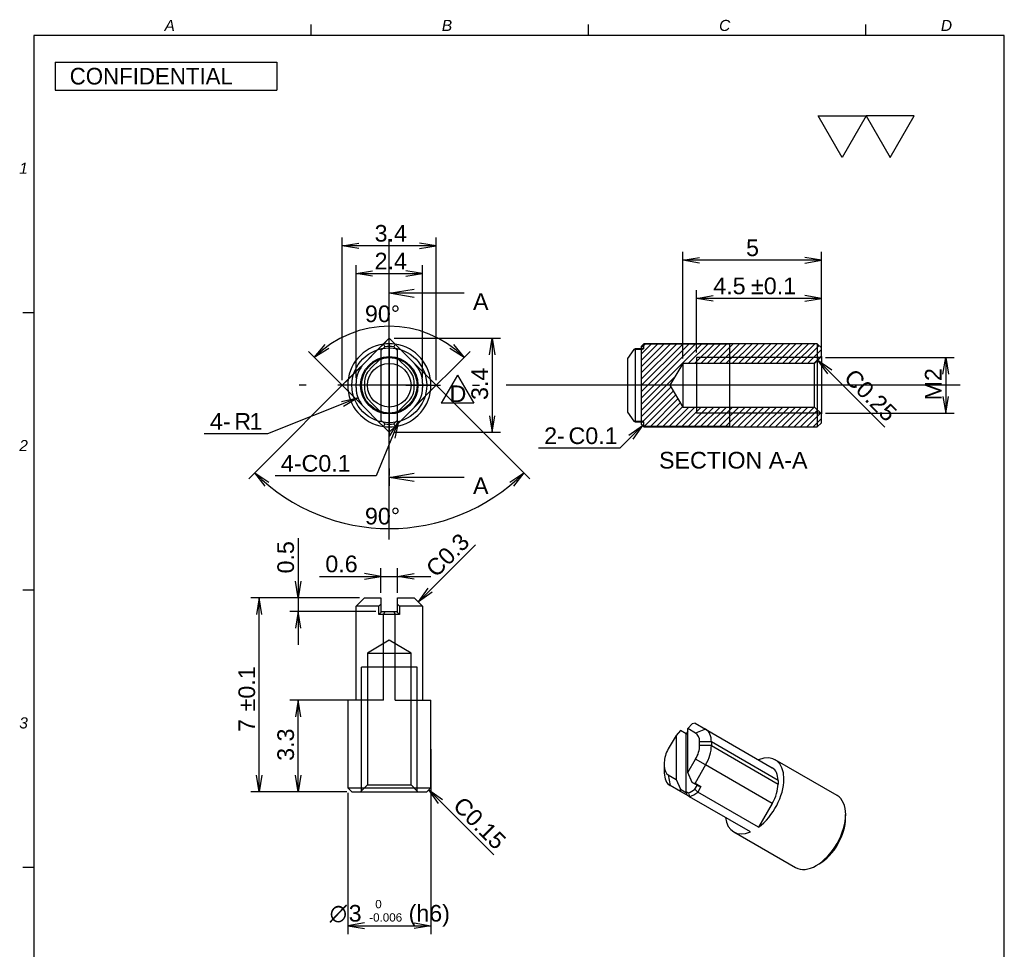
# Model space of a CAD drawing. Extents: x 22 to 200, y 15 to 290.
# Tile 2 of 2: x 22 to 200, y 122 to 290. Entities that reach past the tile are written whole.
import ezdxf
from ezdxf.enums import TextEntityAlignment as Align
from ezdxf.lldxf.tags import DXFTag

# ---------------------------------------------------------------- set-up
doc = ezdxf.new("R2010")
doc.units = 0
doc.layers.get('0').update_dxf_attribs({"linetype": 'CONTINUOUS'})
for name, color, linetype in [('DEFAULT', 7, 'CONTINUOUS'), ('DV1_0', 7, 'CONTINUOUS'), ('DV2_0', 7, 'CONTINUOUS'), ('LAYER0$C$L0', 7, 'CONTINUOUS'), ('LAYER1$C$L1', 7, 'CONTINUOUS'), ('MKE-244740B', 7, 'CONTINUOUS'), ('ﾃﾞﾌｫﾙﾄ', 7, 'CONTINUOUS')]:
    doc.layers.add(name, color=color, linetype=linetype)
doc.styles.add('SEACAD_ARIAL', font='arial.ttf')
doc.styles.add('SEACAD_ARIAL_TTF', font='txt')
doc.styles.add('SEACAD_ARIALI', font='ariali.ttf')
doc.styles.add('SEACAD_SOLID_EDGE_ANSI1_SY', font='semeca1.ttf')
tags = doc.linetypes.add('CENTER2', pattern=[28.575, 19.05, -3.175, 3.175, -3.175]).pattern_tags.tags
tags[10:11] = [DXFTag(74, 4), DXFTag(75, 0), DXFTag(340, '0'), DXFTag(46, 0.0), DXFTag(50, 0.0), DXFTag(44, 0.0), DXFTag(45, 0.0)]
tags[8:9] = [DXFTag(74, 4), DXFTag(75, 0), DXFTag(340, '0'), DXFTag(46, 0.0), DXFTag(50, 0.0), DXFTag(44, 0.0), DXFTag(45, 0.0)]
tags[6:7] = [DXFTag(74, 4), DXFTag(75, 0), DXFTag(340, '0'), DXFTag(46, 0.0), DXFTag(50, 0.0), DXFTag(44, 0.0), DXFTag(45, 0.0)]
tags[4:5] = [DXFTag(74, 4), DXFTag(75, 0), DXFTag(340, '0'), DXFTag(46, 0.0), DXFTag(50, 0.0), DXFTag(44, 0.0), DXFTag(45, 0.0)]
tags = doc.linetypes.add('HIDDEN2', pattern=[4.7625, 3.175, -1.5875]).pattern_tags.tags
tags[6:7] = [DXFTag(74, 4), DXFTag(75, 0), DXFTag(340, '0'), DXFTag(46, 0.0), DXFTag(50, 0.0), DXFTag(44, 0.0), DXFTag(45, 0.0)]
tags[4:5] = [DXFTag(74, 4), DXFTag(75, 0), DXFTag(340, '0'), DXFTag(46, 0.0), DXFTag(50, 0.0), DXFTag(44, 0.0), DXFTag(45, 0.0)]
tags = doc.linetypes.add('PHANTOM2', pattern=[31.75, 15.875, -3.175, 3.175, -3.175, 3.175, -3.175]).pattern_tags.tags
tags[14:15] = [DXFTag(74, 4), DXFTag(75, 0), DXFTag(340, '0'), DXFTag(46, 0.0), DXFTag(50, 0.0), DXFTag(44, 0.0), DXFTag(45, 0.0)]
tags[12:13] = [DXFTag(74, 4), DXFTag(75, 0), DXFTag(340, '0'), DXFTag(46, 0.0), DXFTag(50, 0.0), DXFTag(44, 0.0), DXFTag(45, 0.0)]
tags[10:11] = [DXFTag(74, 4), DXFTag(75, 0), DXFTag(340, '0'), DXFTag(46, 0.0), DXFTag(50, 0.0), DXFTag(44, 0.0), DXFTag(45, 0.0)]
tags[8:9] = [DXFTag(74, 4), DXFTag(75, 0), DXFTag(340, '0'), DXFTag(46, 0.0), DXFTag(50, 0.0), DXFTag(44, 0.0), DXFTag(45, 0.0)]
tags[6:7] = [DXFTag(74, 4), DXFTag(75, 0), DXFTag(340, '0'), DXFTag(46, 0.0), DXFTag(50, 0.0), DXFTag(44, 0.0), DXFTag(45, 0.0)]
tags[4:5] = [DXFTag(74, 4), DXFTag(75, 0), DXFTag(340, '0'), DXFTag(46, 0.0), DXFTag(50, 0.0), DXFTag(44, 0.0), DXFTag(45, 0.0)]
doc.dimstyles.new('DI', dxfattribs={"dimtxt": 3, "dimasz": 3, "dimexe": 1.5, "dimexo": 0.9, "dimgap": 1.5, "dimtad": 0, "dimtih": 1, "dimtoh": 1, "dimlfac": 0.2, "dimtxsty": 'SEACAD_ARIAL', "dimsah": 1, "dimcen": 1.5, "dimazin": 3, "dimtfac": 1, "dimtofl": 0, "dimtmove": 0, "dimatfit": 3, "dimtolj": 1})
doc.dimstyles.new('JIS', dxfattribs={"dimtxt": 3, "dimasz": 3, "dimexe": 1.5, "dimexo": 0.9, "dimgap": 1.5, "dimtad": 1, "dimlfac": 0.2, "dimtxsty": 'SEACAD_ARIAL', "dimsah": 1, "dimcen": 1.5, "dimazin": 3, "dimtfac": 1, "dimtmove": 0, "dimatfit": 3, "dimtolj": 1})

# ---------------------------------------------------------------- blocks, each defined once
blk = doc.blocks.new('SEANNOT_GROUP')
at = {"layer": 'DEFAULT', "color": 7, "linetype": 'CONTINUOUS'}
for p, q in [((170.66, 264.92), (166.33, 272.42)), ((166.33, 272.42), (174.99, 272.42)), ((174.99, 272.42), (170.66, 264.92)), ((174.99, 272.42), (179.32, 264.92)), ((183.65, 272.42), (174.99, 272.42)), ((179.32, 264.92), (183.65, 272.42))]:
    blk.add_line(p, q, dxfattribs=at)
blk = doc.blocks.new('SEANNOT_GROUP1')
at = {"layer": 'DEFAULT', "color": 7, "linetype": 'CENTER2'}
for p, q in [((89, 226.85), (89, 233.1)), ((86, 223.85), (79.75, 223.85)), ((90.5, 223.85), (87.5, 223.85)), ((89, 225.35), (89, 222.35)), ((92, 223.85), (98.25, 223.85)), ((89, 220.85), (89, 214.6))]:
    blk.add_line(p, q, dxfattribs=at)
blk = doc.blocks.new('SEANNOT_GROUP2')
at = {"layer": 'DEFAULT', "color": 7, "linetype": 'CENTER2'}
blk.add_line((89, 230.45), (89, 217.24), dxfattribs=at)
blk = doc.blocks.new('SEANNOT_GROUP3')
at = {"layer": 'DEFAULT', "color": 7, "linetype": 'CENTER2'}
blk.add_line((89, 196.05), (89, 250.18), dxfattribs=at)
blk = doc.blocks.new('SEANNOT_GROUP4')
at = {"layer": 'DEFAULT', "color": 7, "linetype": 'CONTINUOUS'}
blk.add_line((101.31, 225.7), (98.38, 220.63), dxfattribs=at)
blk.add_lwpolyline([(101.31, 225.7), (104.23, 220.63), (98.38, 220.63)], dxfattribs=at)
at = {"layer": 'DEFAULT', "color": 7, "linetype": 'CONTINUOUS', "style": 'SEACAD_ARIAL'}
blk.add_text('D', height=3, dxfattribs=at).set_placement((99.87, 223.82), align=Align.TOP_LEFT)
blk = doc.blocks.new('SE')
at = {"layer": 'DV1_0', "color": 7, "linetype": 'CENTER2'}
for p, q in [((89, 238.85), (89, 240.1)), ((89, 231.35), (89, 216.35)), ((74, 223.85), (72.75, 223.85)), ((96.5, 223.85), (81.5, 223.85)), ((104, 223.85), (105.25, 223.85)), ((89, 208.85), (89, 207.6))]:
    blk.add_line(p, q, dxfattribs=at)
at = {"layer": 'DV1_0', "color": 7, "linetype": 'PHANTOM2'}
for p, q in [((81.57, 224.9), (89, 232.32)), ((87.95, 231.27), (89, 232.32)), ((96.42, 224.9), (89, 232.32)), ((81.57, 224.9), (80.52, 223.85)), ((81.57, 224.9), (80.52, 223.85)), ((81.57, 222.8), (80.52, 223.85)), ((84.46, 219.91), (80.52, 223.85)), ((93.53, 219.91), (97.47, 223.85)), ((96.42, 224.9), (97.47, 223.85)), ((87.95, 216.42), (89, 215.37)), ((90.05, 216.42), (89, 215.37))]:
    blk.add_line(p, q, dxfattribs=at)
at = {"layer": 'MKE-244740B', "color": 7, "linetype": 'CONTINUOUS'}
for p, q in [((87.14, 230.47), (87.95, 231.27)), ((87.95, 231.27), (88.18, 230.8)), ((90.05, 231.27), (89.82, 230.8)), ((90.05, 231.27), (90.85, 230.47)), ((84.46, 227.79), (87.14, 230.47)), ((87.5, 230.32), (87.14, 230.47)), ((88.18, 230.8), (87.5, 230.12)), ((87.5, 230.32), (87.5, 228.7)), ((90.5, 230.12), (89.82, 230.8)), ((90.85, 230.47), (90.5, 230.32)), ((90.5, 228.7), (90.5, 230.32)), ((90.85, 230.47), (93.53, 227.79)), ((87.5, 228.7), (85.52, 226.73)), ((87.5, 228.7), (87.5, 218.99)), ((90.5, 218.99), (90.5, 228.7)), ((92.47, 226.73), (90.5, 228.7)), ((83, 223.44), (83, 224.25)), ((84.5, 224.25), (84.5, 223.44)), ((93.5, 223.44), (93.5, 224.25)), ((95, 224.25), (95, 223.44)), ((85.52, 220.97), (87.5, 218.99)), ((90.5, 218.99), (92.47, 220.97)), ((87.14, 217.22), (84.46, 219.91)), ((87.5, 218.99), (87.5, 217.37)), ((90.5, 217.37), (90.5, 218.99)), ((93.53, 219.91), (90.85, 217.22)), ((87.14, 217.22), (87.5, 217.37)), ((87.95, 216.42), (87.14, 217.22)), ((87.5, 217.58), (88.18, 216.9)), ((88.18, 216.9), (87.95, 216.42)), ((89.82, 216.9), (90.5, 217.58)), ((89.82, 216.9), (90.05, 216.42)), ((90.85, 217.22), (90.05, 216.42)), ((90.5, 217.37), (90.85, 217.22))]:
    blk.add_line(p, q, dxfattribs=at)
at = {"layer": 'MKE-244740B', "color": 7, "linetype": 'HIDDEN2'}
for radius in [6.75, 5.17, 5, 3.92]:
    blk.add_circle((89, 223.85), radius, dxfattribs=at)
at = {"layer": 'MKE-244740B', "color": 7, "linetype": 'CONTINUOUS'}
for centre, radius, start, end in [((89, 223.85), 7.5, 98.0478, 261.9522), ((89, 223.85), 7.5, 81.9522, 98.0478), ((89, 223.85), 7, 83.2987, 96.7013), ((89, 223.85), 7.5, 278.0478, 81.9522), ((88, 224.25), 5, 135, 180), ((90, 224.25), 5, 0, 45), ((88, 224.25), 3.5, 135, 180), ((90, 224.25), 3.5, 0, 45), ((88, 223.44), 5, 180, 225), ((88, 223.44), 3.5, 180, 225), ((90, 223.44), 3.5, 315, 0), ((90, 223.44), 5, 315, 0), ((89, 223.85), 7, 263.2987, 276.7013), ((89, 223.85), 7.5, 261.9522, 278.0478)]:
    blk.add_arc(centre, radius, start, end, dxfattribs=at)
blk = doc.blocks.new('SE2')
at = {"color": 7, "linetype": 'CONTINUOUS', "style": 'SEACAD_ARIAL'}
blk.add_text('A', height=3, dxfattribs=at).set_placement((104.1, 240.44), align=Align.TOP_LEFT)
blk = doc.blocks.new('SE3')
at = {"color": 7, "linetype": 'CONTINUOUS', "style": 'SEACAD_ARIAL'}
blk.add_text('A', height=3, dxfattribs=at).set_placement((104.1, 207.25), align=Align.TOP_LEFT)
blk = doc.blocks.new('SE4')
at = {"color": 7, "linetype": 'CONTINUOUS'}
for points in [[(93.5, 239.69), (89, 240.44), (93.5, 241.19)], [(102.5, 240.44), (89, 240.44)]]:
    blk.add_lwpolyline(points, dxfattribs=at)
blk = doc.blocks.new('SE5')
at = {"color": 7, "linetype": 'CONTINUOUS'}
for points in [[(93.5, 206.5), (89, 207.25), (93.5, 208)], [(102.5, 207.25), (89, 207.25)]]:
    blk.add_lwpolyline(points, dxfattribs=at)
blk = doc.blocks.new('SE1')
at = {"layer": 'DEFAULT', "color": 7, "linetype": 'CENTER2'}
for p, q in [((89, 240.44), (89, 241.94)), ((89, 207.25), (89, 205.75))]:
    blk.add_line(p, q, dxfattribs=at)
at = {"layer": 'DEFAULT', "color": 7, "linetype": 'CENTER2', "const_width": 0.0002}
blk.add_lwpolyline([(89, 240.44), (89, 207.25)], dxfattribs=at)
at = {"layer": 'DEFAULT'}
for name in ['SE4', 'SE2', 'SE5', 'SE3']:
    blk.add_blockref(name, (0, 0), dxfattribs=at)
blk = doc.blocks.new('SE6')
at = {"layer": 'MKE-244740B', "linetype": 'CONTINUOUS'}
h = blk.add_hatch(dxfattribs=at)
h.set_pattern_fill('LINE', scale=0.251969, angle=45, style=0)
h.paths.add_polyline_path([(144.43, 227.77), (165.68, 227.77), (166.93, 229.02), (166.93, 230.6), (166.18, 231.35), (134.93, 231.35), (134.43, 230.85), (134.43, 216.85), (134.93, 216.35), (166.18, 216.35), (166.93, 217.1), (166.93, 218.68), (165.68, 219.93), (144.43, 219.93), (141.93, 219.93), (139.58, 223.85), (141.93, 227.77)])
at = {"layer": 'DV2_0', "color": 7, "linetype": 'CENTER2'}
blk.add_line((191.98, 223.85), (110.08, 223.85), dxfattribs=at)
at = {"layer": 'MKE-244740B', "color": 7, "linetype": 'CONTINUOUS'}
for p, q in [((134.93, 231.35), (134.43, 230.85)), ((134.43, 230.85), (134.43, 216.85)), ((166.18, 231.35), (134.93, 231.35)), ((166.93, 230.6), (166.18, 231.35)), ((133.08, 230.32), (131.93, 228.7)), ((133.08, 230.32), (133.43, 230.47)), ((134.43, 230.32), (133.08, 230.32)), ((133.43, 230.47), (134.43, 230.47)), ((166.93, 229.02), (166.93, 230.6)), ((131.93, 228.7), (131.93, 218.99)), ((141.93, 227.77), (139.58, 223.85)), ((141.93, 227.77), (141.93, 219.93)), ((144.43, 227.77), (141.93, 227.77)), ((166.77, 228.85), (144.43, 228.85)), ((144.43, 228.85), (144.43, 218.85)), ((165.68, 227.77), (144.43, 227.77)), ((165.68, 227.77), (166.93, 229.02)), ((165.68, 219.93), (165.68, 227.77)), ((166.93, 229.02), (166.93, 218.68)), ((139.58, 223.85), (141.93, 219.93)), ((131.93, 218.99), (133.08, 217.37)), ((141.93, 219.93), (144.43, 219.93)), ((144.43, 219.93), (165.68, 219.93)), ((166.77, 218.85), (144.43, 218.85)), ((166.93, 218.68), (165.68, 219.93)), ((166.93, 217.1), (166.93, 218.68)), ((133.43, 217.22), (133.08, 217.37)), ((133.08, 217.37), (134.43, 217.37)), ((134.43, 217.22), (133.43, 217.22)), ((134.43, 216.85), (134.93, 216.35)), ((166.18, 216.35), (166.93, 217.1)), ((134.93, 216.35), (166.18, 216.35))]:
    blk.add_line(p, q, dxfattribs=at)
at = {"layer": 'MKE-244740B', "color": 7, "linetype": 'HIDDEN2'}
for p, q in [((134.93, 231.27), (134.43, 230.8)), ((134.93, 231.27), (134.93, 231.35)), ((134.93, 230.47), (134.93, 231.27)), ((150.43, 231.27), (134.93, 231.27)), ((150.43, 227.79), (150.43, 231.27)), ((166.18, 231.35), (166.18, 216.35)), ((133.43, 227.79), (133.43, 230.47)), ((134.43, 230.47), (134.93, 230.47)), ((134.43, 230.12), (134.58, 230.32)), ((134.58, 230.32), (134.43, 230.32)), ((134.93, 230.47), (134.58, 230.32)), ((133.43, 224.25), (133.43, 227.79)), ((150.43, 224.25), (150.43, 227.79)), ((133.43, 223.44), (133.43, 224.25)), ((150.43, 223.44), (150.43, 224.25)), ((133.43, 219.91), (133.43, 223.44)), ((150.43, 219.91), (150.43, 223.44)), ((133.43, 217.22), (133.43, 219.91)), ((150.43, 216.42), (150.43, 219.91)), ((134.58, 217.37), (134.43, 217.58)), ((134.43, 217.37), (134.58, 217.37)), ((134.93, 217.22), (134.43, 217.22)), ((134.43, 216.9), (134.93, 216.42)), ((134.58, 217.37), (134.93, 217.22)), ((134.93, 216.42), (134.93, 217.22)), ((134.93, 216.35), (134.93, 216.42)), ((150.43, 216.42), (134.93, 216.42))]:
    blk.add_line(p, q, dxfattribs=at)
blk = doc.blocks.new('DMBLK14')
at = {"layer": 'DEFAULT', "color": 7, "linetype": 'CONTINUOUS'}
for p, q in [((167.67, 228.85), (190.84, 228.85)), ((189.34, 228.85), (189.34, 218.85)), ((167.67, 218.85), (190.84, 218.85))]:
    blk.add_line(p, q, dxfattribs=at)
for points in [[(188.84, 225.85), (189.34, 228.85), (189.84, 225.85)], [(188.84, 221.85), (189.34, 218.85), (189.84, 221.85)]]:
    blk.add_lwpolyline(points, dxfattribs=at)
at = {"layer": 'DEFAULT', "color": 7, "linetype": 'CONTINUOUS', "style": 'SEACAD_ARIAL'}
blk.add_text('M2', height=3, rotation=90, dxfattribs=at).set_placement((185.59, 221.13), align=Align.TOP_LEFT)
blk = doc.blocks.new('DMBLK15')
at = {"layer": 'DEFAULT', "color": 7, "linetype": 'CONTINUOUS'}
for p, q in [((144.43, 229.75), (144.43, 241.02)), ((166.93, 229.92), (166.93, 241.02)), ((166.93, 239.52), (144.43, 239.52))]:
    blk.add_line(p, q, dxfattribs=at)
for points in [[(147.43, 239.02), (144.43, 239.52), (147.43, 240.02)], [(163.93, 239.02), (166.93, 239.52), (163.93, 240.02)]]:
    blk.add_lwpolyline(points, dxfattribs=at)
at = {"layer": 'DEFAULT', "color": 7, "linetype": 'CONTINUOUS', "style": 'SEACAD_ARIAL'}
for s, p in [('4.5', (147.43, 243.27)), ('±0.1', (154.24, 243.27))]:
    blk.add_text(s, height=3, dxfattribs=at).set_placement(p, align=Align.TOP_LEFT)
blk = doc.blocks.new('DMBLK16')
at = {"layer": 'DEFAULT', "color": 7, "linetype": 'CONTINUOUS'}
for p, q in [((141.93, 228.67), (141.93, 247.89)), ((166.93, 229.92), (166.93, 247.89)), ((166.93, 246.39), (141.93, 246.39))]:
    blk.add_line(p, q, dxfattribs=at)
for points in [[(144.93, 245.89), (141.93, 246.39), (144.93, 246.89)], [(163.93, 245.89), (166.93, 246.39), (163.93, 246.89)]]:
    blk.add_lwpolyline(points, dxfattribs=at)
at = {"layer": 'DEFAULT', "color": 7, "linetype": 'CONTINUOUS', "style": 'SEACAD_ARIAL'}
blk.add_text('5', height=3, dxfattribs=at).set_placement((153.34, 250.14), align=Align.TOP_LEFT)
blk = doc.blocks.new('GDIMGGROUP')
at = {"layer": 'DEFAULT', "color": 7, "linetype": 'CONTINUOUS'}
blk.add_line((166.31, 228.39), (178.37, 216.33), dxfattribs=at)
blk.add_lwpolyline([(168.08, 225.92), (166.31, 228.39), (168.78, 226.62)], dxfattribs=at)
at = {"layer": 'DEFAULT', "color": 7, "linetype": 'CONTINUOUS', "style": 'SEACAD_ARIAL'}
blk.add_text('C0.25', height=3, rotation=315, dxfattribs=at).set_placement((172.91, 227.09), align=Align.TOP_LEFT)
blk = doc.blocks.new('SE7')
at = {"layer": 'MKE-244740B', "color": 7, "linetype": 'CONTINUOUS'}
for p, q in [((84.5, 185.56), (83, 184.06)), ((84.5, 185.56), (85.52, 185.56)), ((85.52, 185.56), (87.5, 185.56)), ((87.5, 185.56), (87.5, 184.41)), ((90.5, 185.56), (92.47, 185.56)), ((90.5, 184.41), (90.5, 185.56)), ((92.47, 185.56), (93.5, 185.56)), ((95, 184.06), (93.5, 185.56)), ((83, 167.06), (83, 184.06)), ((84.46, 184.06), (83, 184.06)), ((87.14, 184.06), (84.46, 184.06)), ((87.14, 184.06), (87.5, 184.41)), ((87.14, 182.56), (87.14, 184.06)), ((87.5, 182.91), (87.14, 182.56)), ((87.5, 184.41), (87.5, 182.91)), ((87.5, 183.06), (88.18, 183.06)), ((88.18, 183.06), (87.95, 182.56)), ((88.18, 183.06), (89.82, 183.06)), ((89.82, 183.06), (90.5, 183.06)), ((89.82, 183.06), (90.05, 182.56)), ((90.5, 182.91), (90.5, 184.41)), ((90.5, 184.41), (90.85, 184.06)), ((90.5, 182.91), (90.85, 182.56)), ((93.53, 184.06), (90.85, 184.06)), ((90.85, 184.06), (90.85, 182.56)), ((95, 184.06), (93.53, 184.06)), ((95, 184.06), (95, 167.06)), ((87.95, 182.56), (87.14, 182.56)), ((87.95, 167.06), (87.95, 182.56)), ((90.05, 182.56), (87.95, 182.56)), ((90.05, 167.06), (90.05, 182.56)), ((90.85, 182.56), (90.05, 182.56)), ((87.95, 167.06), (81.5, 167.06)), ((81.5, 167.06), (81.5, 151.31)), ((90.05, 167.06), (96.5, 167.06)), ((96.5, 151.31), (96.5, 167.06)), ((81.5, 151.31), (96.5, 151.31)), ((81.5, 151.31), (82.25, 150.56)), ((95.75, 150.56), (96.5, 151.31)), ((82.25, 150.56), (95.75, 150.56))]:
    blk.add_line(p, q, dxfattribs=at)
at = {"layer": 'MKE-244740B', "color": 7, "linetype": 'HIDDEN2'}
for p, q in [((89, 177.91), (85.08, 175.56)), ((92.92, 175.56), (89, 177.91)), ((85.08, 175.56), (92.92, 175.56)), ((85.08, 175.56), (85.08, 173.06)), ((92.92, 173.06), (92.92, 175.56)), ((84, 150.72), (84, 173.06)), ((94, 173.06), (84, 173.06)), ((85.08, 173.06), (85.08, 151.81)), ((92.92, 151.81), (92.92, 173.06)), ((94, 150.72), (94, 173.06)), ((85.08, 151.81), (83.83, 150.56)), ((85.08, 151.81), (92.92, 151.81)), ((94.17, 150.56), (92.92, 151.81))]:
    blk.add_line(p, q, dxfattribs=at)
blk = doc.blocks.new('SE8')
at = {"layer": 'MKE-244740B', "color": 7, "linetype": 'CONTINUOUS'}
for p, q in [((141.53, 161.59), (140.72, 160.74)), ((142.56, 161), (141.53, 161.59)), ((142.84, 161.96), (143.65, 162.82)), ((142.84, 154.03), (142.84, 161.96)), ((144.24, 161.16), (142.84, 161.96)), ((144.15, 162.94), (143.65, 162.82)), ((144.15, 162.94), (146.05, 161.84)), ((146.05, 161.84), (144.24, 161.16)), ((146.05, 161.84), (158.07, 154.9)), ((140.72, 160.74), (139.32, 158.32)), ((140.72, 160.74), (140.72, 152.81)), ((142.84, 161.48), (142.49, 160.87)), ((142.49, 160.87), (142.49, 150.63)), ((144.96, 158.89), (144.96, 159.55)), ((147.08, 159.55), (144.96, 159.55)), ((147.08, 158.89), (144.96, 158.89)), ((159.1, 152.61), (147.08, 159.55)), ((147.08, 159.55), (147.08, 158.89)), ((147.08, 158.89), (159.1, 151.95)), ((142.84, 154.03), (144.24, 156.45)), ((146.05, 155.41), (144.24, 156.45)), ((169.75, 149.9), (158.61, 156.33)), ((138.6, 155.88), (138.6, 155.22)), ((138.6, 155.22), (138.6, 153.99)), ((146.05, 155.41), (144.15, 152.12)), ((158.07, 148.47), (146.05, 155.41)), ((139.32, 153.62), (140.72, 152.81)), ((139.32, 153.62), (139.63, 151.7)), ((140.72, 152.81), (141.53, 151.02)), ((143.65, 152.24), (142.84, 154.03)), ((141.53, 150.61), (139.63, 151.7)), ((141.53, 151.02), (142.59, 150.41)), ((141.53, 150.61), (141.53, 151.02)), ((144.71, 151.63), (143.65, 152.24)), ((143.65, 152.24), (144.15, 152.12)), ((144.13, 151.02), (144.54, 151.73)), ((144.13, 151.02), (144.64, 150.53)), ((144.15, 152.12), (145.21, 151.51)), ((145.21, 151.51), (144.64, 150.53)), ((144.71, 151.63), (145.21, 151.51)), ((159.1, 152.61), (159.1, 151.95)), ((142.59, 150), (141.53, 150.61)), ((142.49, 150.63), (142.97, 150.36)), ((142.59, 150.41), (142.49, 150.63)), ((142.59, 150.41), (142.59, 150)), ((143.16, 149.67), (142.59, 150)), ((142.97, 150.36), (143.16, 149.67)), ((154.12, 143.34), (143.16, 149.67)), ((155.6, 144.2), (144.64, 150.53)), ((158.07, 148.47), (155.6, 144.2)), ((171.3, 145.85), (171.3, 146.47)), ((151.11, 143.34), (162.25, 136.91)), ((166, 137.28), (166.53, 137.59))]:
    blk.add_line(p, q, dxfattribs=at)
for centre, major_axis, start_param, end_param in [((143.55, 157.51), (2.5, 4.33), 5.497787, 6.283185), ((142.49, 158.13), (-1.75, -3.03), 2.356194, 3.141593), ((141.07, 157.31), (1.75, 3.03), 1.570796, 2.356194), ((142.49, 157.46), (-1.75, -3.03), 1.570796, 2.356194), ((143.55, 156.85), (2.5, 4.33), 4.712389, 5.497787), ((154.86, 149.83), (-3.75, -6.5), 0.92586, 3.786529), ((141.07, 156.65), (1.75, 3.03), 2.356194, 3.141593), ((155.57, 150.57), (2.5, 4.33), 5.497787, 6.283185), ((142.13, 156.03), (-2.5, -4.33), 5.497787, 6.283185), ((143.55, 156.37), (-3.5, -6.06), 0.668438, 0.902358), ((155.57, 149.91), (2.5, 4.33), 4.712389, 5.497787), ((143.9, 156.16), (-3.75, -6.5), 0.644937, 0.92586), ((166, 143.4), (3.75, 6.5), 3.141593, 6.283185), ((154.86, 149.83), (3.75, 6.5), 2.496656, 3.786529), ((166.53, 143.1), (-3.37, -5.85), 0.785398, 2.356194)]:
    blk.add_ellipse(centre, major_axis=major_axis, ratio=0.57735, start_param=start_param, end_param=end_param, dxfattribs=at)
blk = doc.blocks.new('DMBLK17')
at = {"layer": 'DEFAULT', "color": 7, "linetype": 'CONTINUOUS'}
for p, q in [((96.5, 158.28), (96.5, 124.92)), ((81.5, 150.41), (81.5, 124.92)), ((81.5, 126.42), (96.5, 126.42))]:
    blk.add_line(p, q, dxfattribs=at)
for points in [[(84.5, 126.92), (81.5, 126.42), (84.5, 125.92)], [(93.5, 126.92), (96.5, 126.42), (93.5, 125.92)]]:
    blk.add_lwpolyline(points, dxfattribs=at)
for s, height, style, p in [('O', 3, 'SEACAD_SOLID_EDGE_ANSI1_SY', (78.26, 130.17)), ('3', 3, 'SEACAD_ARIAL', (81.68, 130.17)), ('0', 1.5, 'SEACAD_ARIAL', (86.47, 131.07)), (' (h6)', 3, 'SEACAD_ARIAL', (91.32, 130.17)), ('-0.006', 1.5, 'SEACAD_ARIAL', (85.38, 128.67))]:
    blk.add_text(s, height=height, dxfattribs=dict(at, style=style)).set_placement(p, align=Align.TOP_LEFT)
blk = doc.blocks.new('DMBLK18')
at = {"layer": 'DEFAULT', "color": 7, "linetype": 'CONTINUOUS'}
for p, q in [((83.6, 185.56), (64.04, 185.56)), ((65.54, 150.56), (65.54, 185.56)), ((81.35, 150.56), (64.04, 150.56))]:
    blk.add_line(p, q, dxfattribs=at)
for points in [[(66.04, 182.56), (65.54, 185.56), (65.04, 182.56)], [(66.04, 153.56), (65.54, 150.56), (65.04, 153.56)]]:
    blk.add_lwpolyline(points, dxfattribs=at)
at = {"layer": 'DEFAULT', "color": 7, "linetype": 'CONTINUOUS', "style": 'SEACAD_ARIAL'}
for s, p in [('±0.1', (61.79, 165.06)), ('7', (61.79, 161.36))]:
    blk.add_text(s, height=3, rotation=90, dxfattribs=at).set_placement(p, align=Align.TOP_LEFT)
blk = doc.blocks.new('DMBLK19')
at = {"layer": 'DEFAULT', "color": 7, "linetype": 'CONTINUOUS'}
for p, q in [((83.82, 167.06), (71.06, 167.06)), ((72.56, 150.56), (72.56, 167.06)), ((81.35, 150.56), (71.06, 150.56))]:
    blk.add_line(p, q, dxfattribs=at)
for points in [[(73.06, 164.06), (72.56, 167.06), (72.06, 164.06)], [(73.06, 153.56), (72.56, 150.56), (72.06, 153.56)]]:
    blk.add_lwpolyline(points, dxfattribs=at)
at = {"layer": 'DEFAULT', "color": 7, "linetype": 'CONTINUOUS', "style": 'SEACAD_ARIAL'}
blk.add_text('3.3', height=3, rotation=90, dxfattribs=at).set_placement((68.81, 156.15), align=Align.TOP_LEFT)
blk = doc.blocks.new('DMBLK20')
at = {"layer": 'DEFAULT', "color": 7, "linetype": 'CONTINUOUS'}
for p, q in [((72.56, 196.28), (72.56, 177.06)), ((83.6, 185.56), (71.06, 185.56)), ((86.6, 183.06), (71.06, 183.06))]:
    blk.add_line(p, q, dxfattribs=at)
for points in [[(73.06, 188.56), (72.56, 185.56), (72.06, 188.56)], [(73.06, 180.06), (72.56, 183.06), (72.06, 180.06)]]:
    blk.add_lwpolyline(points, dxfattribs=at)
at = {"layer": 'DEFAULT', "color": 7, "linetype": 'CONTINUOUS', "style": 'SEACAD_ARIAL'}
blk.add_text('0.5', height=3, rotation=90, dxfattribs=at).set_placement((68.81, 189.93), align=Align.TOP_LEFT)
blk = doc.blocks.new('DMBLK21')
at = {"layer": 'DEFAULT', "color": 7, "linetype": 'CONTINUOUS'}
for p, q in [((87.5, 186.46), (87.5, 190.9)), ((90.5, 186.46), (90.5, 190.9)), ((76.42, 189.4), (96.5, 189.4))]:
    blk.add_line(p, q, dxfattribs=at)
for points in [[(84.5, 188.9), (87.5, 189.4), (84.5, 189.9)], [(93.5, 188.9), (90.5, 189.4), (93.5, 189.9)]]:
    blk.add_lwpolyline(points, dxfattribs=at)
at = {"layer": 'DEFAULT', "color": 7, "linetype": 'CONTINUOUS', "style": 'SEACAD_ARIAL'}
blk.add_text('0.6', height=3, dxfattribs=at).set_placement((77.47, 193.15), align=Align.TOP_LEFT)
blk = doc.blocks.new('GDIMGGROUP1')
at = {"layer": 'DEFAULT', "color": 7, "linetype": 'CONTINUOUS'}
blk.add_line((96.12, 150.93), (107.88, 139.18), dxfattribs=at)
blk.add_lwpolyline([(97.89, 148.46), (96.12, 150.93), (98.6, 149.16)], dxfattribs=at)
at = {"layer": 'DEFAULT', "color": 7, "linetype": 'CONTINUOUS', "style": 'SEACAD_ARIAL'}
blk.add_text('C0.15', height=3, rotation=315, dxfattribs=at).set_placement((102.41, 149.95), align=Align.TOP_LEFT)
blk = doc.blocks.new('GDIMGGROUP2')
at = {"layer": 'DEFAULT', "color": 7, "linetype": 'CONTINUOUS'}
blk.add_line((94.25, 184.81), (104.54, 195.1), dxfattribs=at)
blk.add_lwpolyline([(96.72, 186.58), (94.25, 184.81), (96.02, 187.28)], dxfattribs=at)
at = {"layer": 'DEFAULT', "color": 7, "linetype": 'CONTINUOUS', "style": 'SEACAD_ARIAL'}
blk.add_text('C0.3', height=3, rotation=45, dxfattribs=at).set_placement((95.32, 191.18), align=Align.TOP_LEFT)
blk = doc.blocks.new('DMBLK22')
at = {"layer": 'DEFAULT', "color": 7, "linetype": 'CONTINUOUS'}
for p, q in [((83, 225.15), (83, 245.5)), ((95, 225.15), (95, 245.5)), ((83, 244), (95, 244))]:
    blk.add_line(p, q, dxfattribs=at)
for points in [[(86, 243.5), (83, 244), (86, 244.5)], [(92, 243.5), (95, 244), (92, 244.5)]]:
    blk.add_lwpolyline(points, dxfattribs=at)
at = {"layer": 'DEFAULT', "color": 7, "linetype": 'CONTINUOUS', "style": 'SEACAD_ARIAL'}
blk.add_text('2.4', height=3, dxfattribs=at).set_placement((86.35, 247.75), align=Align.TOP_LEFT)
blk = doc.blocks.new('DMBLK23')
at = {"layer": 'DEFAULT', "color": 7, "linetype": 'CONTINUOUS'}
for p, q in [((83.83, 227.15), (63.68, 207.01)), ((94.17, 227.15), (114.32, 207.01))]:
    blk.add_line(p, q, dxfattribs=at)
for points in [[(66.62, 205.67), (64.74, 208.07), (67.29, 206.41)], [(110.71, 206.41), (113.26, 208.07), (111.38, 205.67)]]:
    blk.add_lwpolyline(points, dxfattribs=at)
blk.add_arc((89, 232.32), 34.3, 225, 315, dxfattribs=at)
at = {"layer": 'DEFAULT', "color": 7, "linetype": 'CONTINUOUS', "style": 'SEACAD_ARIAL'}
blk.add_text('90°', height=3, dxfattribs=at).set_placement((84.61, 201.77), align=Align.TOP_LEFT)
blk = doc.blocks.new('DMBLK24')
at = {"layer": 'DEFAULT', "color": 7, "linetype": 'CONTINUOUS'}
for p, q in [((83.83, 220.54), (74.42, 229.95)), ((94.17, 220.54), (103.58, 229.95))]:
    blk.add_line(p, q, dxfattribs=at)
for points in [[(78.09, 230.46), (75.48, 228.89), (77.44, 231.22)], [(100.56, 231.22), (102.52, 228.89), (99.91, 230.46)]]:
    blk.add_lwpolyline(points, dxfattribs=at)
blk.add_arc((89, 215.37), 19.12, 45, 135, dxfattribs=at)
at = {"layer": 'DEFAULT', "color": 7, "linetype": 'CONTINUOUS', "style": 'SEACAD_ARIAL'}
blk.add_text('90°', height=3, dxfattribs=at).set_placement((84.61, 238.24), align=Align.TOP_LEFT)
blk = doc.blocks.new('DMBLK25')
at = {"layer": 'DEFAULT', "color": 7, "linetype": 'CONTINUOUS'}
for p, q in [((83.35, 221.59), (67.04, 215.1)), ((67.04, 215.1), (55.61, 215.1))]:
    blk.add_line(p, q, dxfattribs=at)
blk.add_lwpolyline([(80.38, 220.95), (83.35, 221.59), (80.75, 220.02)], dxfattribs=at)
at = {"layer": 'DEFAULT', "color": 7, "linetype": 'CONTINUOUS', "style": 'SEACAD_ARIAL'}
for s, p in [('4-', (56.66, 218.85)), ('R', (61.05, 218.85)), ('1', (63.79, 218.85))]:
    blk.add_text(s, height=3, dxfattribs=at).set_placement(p, align=Align.TOP_LEFT)
blk = doc.blocks.new('GDIMGGROUP3')
at = {"layer": 'DEFAULT', "color": 7, "linetype": 'CONTINUOUS'}
for p, q in [((90.68, 217.3), (86.63, 207.53)), ((86.63, 207.53), (68.4, 207.53))]:
    blk.add_line(p, q, dxfattribs=at)
blk.add_lwpolyline([(89.07, 214.72), (90.68, 217.3), (89.99, 214.34)], dxfattribs=at)
at = {"layer": 'DEFAULT', "color": 7, "linetype": 'CONTINUOUS', "style": 'SEACAD_ARIAL'}
blk.add_text('4-C0.1', height=3, dxfattribs=at).set_placement((69.45, 211.28), align=Align.TOP_LEFT)
blk = doc.blocks.new('GDIMGGROUP4')
at = {"layer": 'DEFAULT', "color": 7, "linetype": 'CONTINUOUS'}
for p, q in [((134.68, 216.6), (130.6, 212.51)), ((130.6, 212.51), (115.88, 212.51))]:
    blk.add_line(p, q, dxfattribs=at)
blk.add_lwpolyline([(132.21, 214.83), (134.68, 216.6), (132.92, 214.12)], dxfattribs=at)
at = {"layer": 'DEFAULT', "color": 7, "linetype": 'CONTINUOUS', "style": 'SEACAD_ARIAL'}
for s, p in [('2-', (116.93, 216.26)), ('C0.1', (121.32, 216.26))]:
    blk.add_text(s, height=3, dxfattribs=at).set_placement(p, align=Align.TOP_LEFT)
blk = doc.blocks.new('DMBLK26')
at = {"layer": 'DEFAULT', "color": 7, "linetype": 'CONTINUOUS'}
for p, q in [((89.9, 232.32), (109.05, 232.32)), ((107.55, 232.32), (107.55, 215.37)), ((89.9, 215.37), (109.05, 215.37))]:
    blk.add_line(p, q, dxfattribs=at)
for points in [[(107.05, 229.32), (107.55, 232.32), (108.05, 229.32)], [(107.05, 218.37), (107.55, 215.37), (108.05, 218.37)]]:
    blk.add_lwpolyline(points, dxfattribs=at)
at = {"layer": 'DEFAULT', "color": 7, "linetype": 'CONTINUOUS', "style": 'SEACAD_ARIAL'}
blk.add_text('3.4', height=3, rotation=90, dxfattribs=at).set_placement((103.8, 221.2), align=Align.TOP_LEFT)
blk = doc.blocks.new('DMBLK27')
at = {"layer": 'DEFAULT', "color": 7, "linetype": 'CONTINUOUS'}
for p, q in [((80.52, 224.75), (80.52, 250.5)), ((97.47, 224.75), (97.47, 250.5)), ((97.47, 249), (80.52, 249))]:
    blk.add_line(p, q, dxfattribs=at)
for points in [[(83.52, 248.5), (80.52, 249), (83.52, 249.5)], [(94.47, 248.5), (97.47, 249), (94.47, 249.5)]]:
    blk.add_lwpolyline(points, dxfattribs=at)
at = {"layer": 'DEFAULT', "color": 7, "linetype": 'CONTINUOUS', "style": 'SEACAD_ARIAL'}
blk.add_text('3.4', height=3, dxfattribs=at).set_placement((86.35, 252.75), align=Align.TOP_LEFT)

msp = doc.modelspace()

# ---------------------------------------------------------------- linework, layer by layer
at = {"color": 7, "linetype": 'CONTINUOUS'}
for p, q in [((199.911, 286.909), (24.911, 286.909)), ((24.911, 286.909), (24.911, 14.909)), ((199.911, 14.909), (199.911, 286.909))]:
    msp.add_line(p, q, dxfattribs=at)
at = {"layer": 'LAYER0$C$L0', "color": 7, "linetype": 'CONTINUOUS'}
msp.add_line((28.745, 277.077), (68.745, 277.077), dxfattribs=at)
at = {"layer": 'LAYER1$C$L1', "color": 7, "linetype": 'CONTINUOUS'}
for p, q in [((28.745, 282.077), (28.745, 277.077)), ((28.745, 282.077), (68.745, 282.077)), ((68.745, 282.077), (68.745, 277.077))]:
    msp.add_line(p, q, dxfattribs=at)
at = {"layer": 'ﾃﾞﾌｫﾙﾄ', "color": 7, "linetype": 'CONTINUOUS'}
for p, q in [((74.911, 286.909), (74.911, 288.909)), ((124.911, 286.909), (124.911, 288.909)), ((174.911, 286.909), (174.911, 288.909)), ((24.911, 236.909), (22.911, 236.909)), ((24.911, 186.909), (22.911, 186.909)), ((24.911, 136.909), (22.911, 136.909))]:
    msp.add_line(p, q, dxfattribs=at)

# ---------------------------------------------------------------- block references
at = {"layer": 'DEFAULT'}
for name in ['SEANNOT_GROUP', 'SEANNOT_GROUP3', 'SE1', 'SE', 'SEANNOT_GROUP1', 'SE6', 'SEANNOT_GROUP2', 'GDIMGGROUP', 'SEANNOT_GROUP4', 'GDIMGGROUP3', 'GDIMGGROUP4', 'GDIMGGROUP2', 'SE7', 'SE8', 'GDIMGGROUP1']:
    msp.add_blockref(name, (0, 0), dxfattribs=at)

# ---------------------------------------------------------------- texts
at = {"layer": 'DEFAULT', "color": 7, "linetype": 'CONTINUOUS', "style": 'SEACAD_ARIAL'}
msp.add_text('SECTION A-A', height=3, dxfattribs=at).set_placement((137.646, 211.848), align=Align.TOP_LEFT)
at = {"layer": 'LAYER1$C$L1', "color": 7, "linetype": 'CONTINUOUS', "style": 'SEACAD_ARIAL_TTF'}
msp.add_text('  CONFIDENTIAL', height=3, dxfattribs=at).set_placement((29.137, 281.077), align=Align.TOP_LEFT)
at = {"layer": 'ﾃﾞﾌｫﾙﾄ', "color": 7, "linetype": 'CONTINUOUS', "style": 'SEACAD_ARIALI'}
for s, p in [('A', (48.472, 289.722)), ('B', (98.472, 289.722)), ('C', (148.472, 289.722)), ('D', (188.472, 289.722)), ('1', (22.269, 263.987)), ('2', (22.269, 213.987)), ('3', (22.269, 163.987))]:
    msp.add_text(s, height=2, dxfattribs=at).set_placement(p, align=Align.TOP_LEFT)

# ---------------------------------------------------------------- dimensions: what is measured, and where the dimension line sits
at = {"layer": 'DEFAULT', "color": 7, "linetype": 'CONTINUOUS'}
dim = msp.add_linear_dim(base=(80.522, 248.996), p1=(97.474, 223.848), p2=(80.522, 223.848), text='\\A1;<>', dimstyle='JIS', override={"dimdec": 1, "dimtdec": 1}, dxfattribs=at)
dim.commit()
dim.dimension.update_dxf_attribs({"geometry": 'DMBLK27', "text_midpoint": (88.998, 248.996), "dimtype": 160})
for base, p1, p2, text, picture, middle in [((141.933, 246.389), (166.933, 229.015), (141.933, 227.765), '\\A1;<>', 'DMBLK16', (154.433, 246.389)), ((144.433, 239.521), (166.933, 218.68), (144.433, 228.848), '\\A1;<>%%p0.1', 'DMBLK15', (155.683, 239.521)), ((96.498, 126.423), (81.498, 151.307), (96.498, 159.182), '\\A1;%%C <>{\\H0.5x; \\S0^ 0.006;} (h6)', 'DMBLK17', (88.998, 126.423))]:
    dim = msp.add_linear_dim(base=base, p1=p1, p2=p2, text=text, dimstyle='JIS', dxfattribs=at)
    dim.commit()
    dim.dimension.update_dxf_attribs({"geometry": picture, "text_midpoint": middle, "dimtype": 160})
for base, p1, p2, angle, text, picture, middle, dimtype in [((82.998, 244.001), (82.998, 224.253), (94.998, 224.253), 0, '\\A1;<>', 'DMBLK22', (88.998, 244.001), 161), ((189.337, 228.848), (166.765, 228.848), (166.765, 218.848), 270, '\\A1;M2 {}', 'DMBLK14', (189.337, 223.848), 161), ((72.556, 183.057), (84.498, 185.557), (87.498, 183.057), 90, '\\A1;<>', 'DMBLK20', (72.556, 188.877), 160), ((87.498, 189.402), (87.498, 185.557), (90.498, 185.557), 0, '\\A1;<>', 'DMBLK21', (83.824, 189.402), 161), ((65.542, 185.557), (82.248, 150.557), (85.523, 185.557), 90, '\\A1;<>%%p0.1', 'DMBLK18', (65.542, 168.057), 160), ((72.556, 167.057), (82.248, 150.557), (84.723, 167.057), 90, '\\A1;<>', 'DMBLK19', (72.556, 158.807), 160)]:
    dim = msp.add_linear_dim(base=base, p1=p1, p2=p2, angle=angle, text=text, dimstyle='JIS', dxfattribs=at)
    dim.commit()
    dim.dimension.update_dxf_attribs({"geometry": picture, "text_midpoint": middle, "dimtype": dimtype})
for base, line1, line2, picture, middle in [((88.9982, 234.4879), ((88.9982, 215.3714), (84.4627, 219.9069)), ((88.9982, 215.3714), (93.5338, 219.9069)), 'DMBLK24', (88.9982, 234.4879)), ((88.9982, 198.019), ((88.9982, 232.3237), (84.4627, 227.7881)), ((88.9982, 232.3237), (93.5338, 227.7881)), 'DMBLK23', (88.9982, 198.019))]:
    dim = msp.add_angular_dim_2l(base=base, line1=line1, line2=line2, text='\\A1;<>', dimstyle='JIS', override={"dimtofl": 0}, dxfattribs=at)
    dim.commit()
    dim.dimension.update_dxf_attribs({"geometry": picture, "text_midpoint": middle, "dimtype": 162})
dim = msp.add_linear_dim(base=(107.552, 232.324), p1=(88.998, 232.324), p2=(88.998, 215.371), angle=270, text='\\A1;<>', dimstyle='JIS', override={"dimdec": 1, "dimtdec": 1}, dxfattribs=at)
dim.commit()
dim.dimension.update_dxf_attribs({"geometry": 'DMBLK26', "text_midpoint": (107.552, 223.848), "dimtype": 161})
dim = msp.add_radius_dim(center=(87.998, 223.442), mpoint=(83.352, 221.594), text='\\A1;4- <>', dimstyle='DI', dxfattribs=at)
dim.commit()
dim.dimension.update_dxf_attribs({"geometry": 'DMBLK25', "text_midpoint": (55.609, 215.105), "dimtype": 164})

doc.saveas('drawing.dxf')
